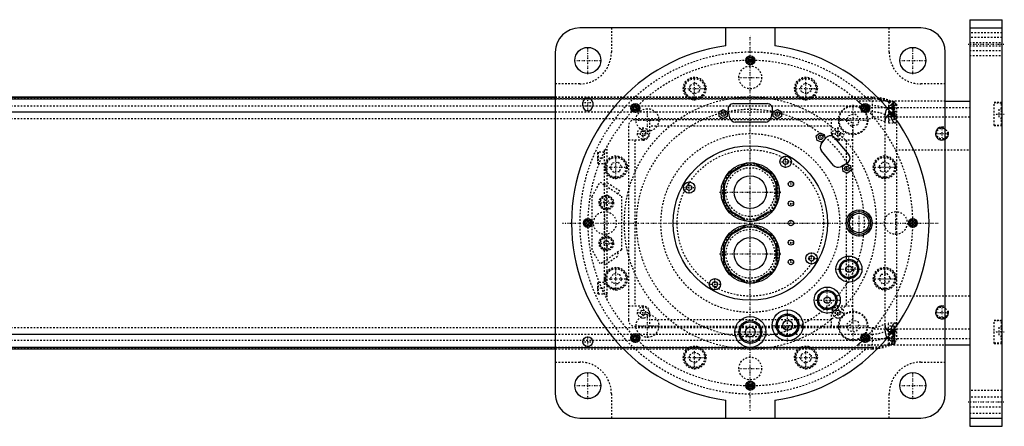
# Model space of a CAD drawing. Extents: x -1056 to 156, y -125 to 125.
# Tile 12 of 12: x -450 to 156, y -125 to 125. Entities that reach past the tile are written whole.
import ezdxf

# ---------------------------------------------------------------- set-up
doc = ezdxf.new("R2010")
doc.units = 0
doc.linetypes.add('CENTER', pattern=[1.5, 0.45, -0.5, 0.05, -0.5])
doc.linetypes.add('DASHED', pattern=[2, 1, -1])
for name, color, linetype in [('AM_0', 7, 'CONTINUOUS'), ('AM_10', 7, 'CONTINUOUS'), ('AM_3', 7, 'DASHED'), ('AM_7', 7, 'CENTER')]:
    doc.layers.add(name, color=color, linetype=linetype)

msp = doc.modelspace()

# ---------------------------------------------------------------- linework, layer by layer
at = {"layer": 'AM_0', "color": 7, "linetype": 'CONTINUOUS'}
for p, q in [((135, 125), (155, 125)), ((135, 125), (135, -125)), ((155, -125), (155, 125)), ((105, 120), (-105, 120)), ((-15, 108.97), (-15, 120)), ((15, 120), (15, 108.97)), ((135, 120), (155, 120)), ((-120, 105), (-120, -105)), ((120, -105), (120, 105)), ((-1.15, 100), (-0.58, 101)), ((-0.58, 99), (-1.15, 100)), ((-0.58, 101), (0.58, 101)), ((0.58, 99), (-0.58, 99)), ((0.58, 101), (1.15, 100)), ((1.15, 100), (0.58, 99)), ((-120, 77.32), (-540.79, 77.32)), ((-540.6, 77.28), (-120, 77.28)), ((-536.5, 76.29), (-120, 76.29)), ((-103, 72), (-103, 74)), ((-101.93, 76.29), (-98.07, 76.29)), ((-97, 74), (-97, 72)), ((-10.3, 73.4), (10.3, 73.4)), ((120, 75), (135, 75)), ((-517.3, 68.3), (-120, 68.3)), ((-71.83, 71.01), (-71.01, 71.83)), ((-71.53, 69.89), (-71.83, 71.01)), ((-70.41, 69.6), (-71.53, 69.89)), ((-71.01, 71.83), (-69.89, 71.53)), ((-69.6, 70.41), (-70.41, 69.6)), ((-69.89, 71.53), (-69.6, 70.41)), ((-19.15, 68.44), (-16.65, 69.89)), ((-19.15, 65.56), (-19.15, 68.44)), ((-16.65, 69.89), (-14.15, 68.44)), ((-14.15, 68.44), (-14.15, 65.56)), ((-12.62, 64.68), (-13.62, 69.28)), ((13.62, 69.28), (12.62, 64.68)), ((14.15, 68.44), (16.65, 69.89)), ((14.15, 65.56), (14.15, 68.44)), ((16.65, 69.89), (19.15, 68.44)), ((19.15, 68.44), (19.15, 65.56)), ((69.6, 70.41), (69.89, 71.53)), ((70.41, 69.6), (69.6, 70.41)), ((69.89, 71.53), (71.01, 71.83)), ((71.53, 69.89), (70.41, 69.6)), ((71.01, 71.83), (71.83, 71.01)), ((71.83, 71.01), (71.53, 69.89)), ((-16.65, 64.11), (-19.15, 65.56)), ((-14.15, 65.56), (-16.65, 64.11)), ((9.3, 62), (-9.3, 62)), ((16.65, 64.11), (14.15, 65.56)), ((19.15, 65.56), (16.65, 64.11)), ((40.58, 53.63), (42.79, 55.49)), ((42.79, 55.49), (45.5, 54.5)), ((41.08, 50.79), (40.58, 53.63)), ((43.79, 49.8), (41.08, 50.79)), ((43.68, 48.56), (46.56, 52.29)), ((46, 51.65), (43.79, 49.8)), ((45.5, 54.5), (46, 51.65)), ((51.86, 52.39), (60.6, 41.97)), ((51.22, 35.41), (43.77, 44.3)), ((-2.3, 36.73), (-14.2, 29.85)), ((14.2, 29.85), (2.3, 36.73)), ((20.02, 37.67), (20.88, 39.17)), ((20.88, 36.17), (20.02, 37.67)), ((20.88, 39.17), (22.62, 39.17)), ((22.62, 39.17), (23.48, 37.67)), ((23.48, 37.67), (22.62, 36.17)), ((59.58, 36.78), (55.41, 34.59)), ((-4.51, 34.87), (-11.49, 30.84)), ((11.49, 30.84), (4.51, 34.87)), ((22.62, 36.17), (20.88, 36.17)), ((56.65, 34.48), (58.86, 36.33)), ((57.15, 31.64), (56.65, 34.48)), ((59.86, 30.65), (57.15, 31.64)), ((58.86, 36.33), (61.57, 35.35)), ((62.07, 32.5), (59.86, 30.65)), ((61.57, 35.35), (62.07, 32.5)), ((-16.5, 25.87), (-16.5, 12.12)), ((16.5, 12.12), (16.5, 25.87)), ((-39.17, 22.62), (-37.67, 23.48)), ((-39.17, 20.88), (-39.17, 22.62)), ((-37.67, 20.02), (-39.17, 20.88)), ((-37.67, 23.48), (-36.17, 22.62)), ((-36.17, 20.88), (-37.67, 20.02)), ((-36.17, 22.62), (-36.17, 20.88)), ((-16, 23.03), (-16, 14.97)), ((16, 14.97), (16, 23.03)), ((-14.2, 8.15), (-2.3, 1.27)), ((-11.49, 7.16), (-4.51, 3.13)), ((2.3, 1.27), (14.2, 8.15)), ((4.51, 3.13), (11.49, 7.16)), ((-101, 0.58), (-100, 1.15)), ((-101, -0.58), (-101, 0.58)), ((-100, 1.15), (-99, 0.58)), ((-99, 0.58), (-99, -0.58)), ((99, 0.58), (100, 1.15)), ((99, -0.58), (99, 0.58)), ((100, 1.15), (101, 0.58)), ((101, 0.58), (101, -0.58)), ((-100, -1.15), (-101, -0.58)), ((-99, -0.58), (-100, -1.15)), ((-2.3, -1.27), (-14.2, -8.15)), ((-4.51, -3.13), (-11.49, -7.16)), ((14.2, -8.15), (2.3, -1.27)), ((11.49, -7.16), (4.51, -3.13)), ((100, -1.15), (99, -0.58)), ((101, -0.58), (100, -1.15)), ((-16.5, -12.13), (-16.5, -25.88)), ((-16, -14.97), (-16, -23.03)), ((16, -23.03), (16, -14.97)), ((16.5, -25.88), (16.5, -12.13)), ((36.17, -20.88), (37.67, -20.02)), ((36.17, -22.62), (36.17, -20.88)), ((37.67, -23.48), (36.17, -22.62)), ((37.67, -20.02), (39.17, -20.88)), ((39.17, -22.62), (37.67, -23.48)), ((39.17, -20.88), (39.17, -22.62)), ((-14.2, -29.85), (-2.3, -36.73)), ((2.3, -36.73), (14.2, -29.85)), ((-23.48, -37.67), (-22.62, -36.17)), ((-22.62, -36.17), (-20.88, -36.17)), ((-20.88, -36.17), (-20.02, -37.67)), ((-11.49, -30.84), (-4.51, -34.87)), ((4.51, -34.87), (11.49, -30.84)), ((-22.62, -39.17), (-23.48, -37.67)), ((-20.88, -39.17), (-22.62, -39.17)), ((-20.02, -37.67), (-20.88, -39.17)), ((-517.3, -68.3), (-120, -68.3)), ((-71.83, -71.01), (-71.53, -69.89)), ((-71.01, -71.83), (-71.83, -71.01)), ((-71.53, -69.89), (-70.41, -69.6)), ((-69.89, -71.53), (-71.01, -71.83)), ((-70.41, -69.6), (-69.6, -70.41)), ((-69.6, -70.41), (-69.89, -71.53)), ((69.6, -70.41), (70.41, -69.6)), ((69.89, -71.53), (69.6, -70.41)), ((71.01, -71.83), (69.89, -71.53)), ((70.41, -69.6), (71.53, -69.89)), ((71.83, -71.01), (71.01, -71.83)), ((71.53, -69.89), (71.83, -71.01)), ((-540.79, -77.32), (-120, -77.32)), ((-540.6, -77.28), (-120, -77.28)), ((-536.5, -76.29), (-120, -76.29)), ((120, -75), (135, -75)), ((-1.15, -100), (-0.58, -99)), ((-0.58, -101), (-1.15, -100)), ((-0.58, -99), (0.58, -99)), ((0.58, -101), (-0.58, -101)), ((0.58, -99), (1.15, -100)), ((1.15, -100), (0.58, -101)), ((-15, -120), (-15, -108.97)), ((15, -108.97), (15, -120)), ((-105, -120), (105, -120)), ((135, -120), (155, -120)), ((135, -125), (155, -125))]:
    msp.add_line(p, q, dxfattribs=at)
for centre, radius in [((-100, 100), 8), ((100, 100), 8), ((0, 100), 2.75), ((0, 100), 1.95), ((-70.71, 70.71), 2.75), ((70.71, 70.71), 2.75), ((-70.71, 70.71), 1.95), ((-16.65, 67), 1.4), ((16.65, 67), 1.4), ((70.71, 70.71), 1.95), ((43.29, 52.64), 1.4), ((0, 0), 47.5), ((0, 19), 18), ((21.75, 37.67), 3.5), ((59.36, 33.49), 1.4), ((-37.67, 21.75), 3.5), ((0, 19), 10), ((25, 24), 1.65), ((25, 12), 1.65), ((67, 0), 8), ((67, 0), 7), ((-100, 0), 2.75), ((-100, 0), 1.95), ((25, 0), 1.65), ((67, 0), 6), ((100, 0), 2.75), ((100, 0), 1.95), ((0, -19), 18), ((0, -19), 10), ((25, -12), 1.65), ((25, -24), 1.65), ((37.67, -21.75), 3.5), ((60.72, -28.32), 8), ((60.72, -28.32), 6), ((60.72, -28.32), 5.25), ((60.72, -28.32), 2), ((-21.75, -37.67), 3.5), ((47.38, -47.38), 8), ((47.38, -47.38), 6), ((47.38, -47.38), 5.25), ((47.38, -47.38), 2), ((22.92, -62.96), 9.5), ((0, -67), 9.5), ((0, -67), 7), ((22.92, -62.96), 7), ((22.92, -62.96), 6.25), ((22.92, -62.96), 3), ((0, -67), 6.25), ((0, -67), 3), ((-100, -73), 3), ((-70.71, -70.71), 2.75), ((-70.71, -70.71), 1.95), ((70.71, -70.71), 2.75), ((70.71, -70.71), 1.95), ((-100, -100), 8), ((100, -100), 8), ((0, -100), 2.75), ((0, -100), 1.95)]:
    msp.add_circle(centre, radius, dxfattribs=at)
for centre, radius, start, end in [((-105, 105), 15, 90, 180), ((105, 105), 15, 0, 90), ((0, 0), 110, 97.83748, 262.16252), ((0, 0), 110, 277.83748, 82.16252), ((-100, 74), 3, 0, 180), ((-10.3, 70), 3.4, 90, 192.26477), ((10.3, 70), 3.4, 347.73523, 90), ((-100, 72), 3, 180, 0), ((-9.3, 65.4), 3.4, 192.26477, 270), ((9.3, 65.4), 3.4, 270, 347.73523), ((46.37, 46.48), 3.4, 142.26477, 220), ((49.25, 50.2), 3.4, 40, 142.26477), ((0, 19), 17.87, 82.61986, 97.38014), ((57.99, 39.79), 3.4, 297.73523, 40), ((0, 19), 16.5, 0, 240), ((53.83, 37.6), 3.4, 220, 297.73523), ((0, 19), 17.88, 142.61986, 157.38014), ((0, 19), 17.88, 22.61986, 37.38014), ((0, 19), 17.88, 202.61986, 217.38014), ((0, 19), 17.87, 322.61986, 337.38014), ((0, 19), 17.87, 262.61986, 277.38014), ((0, -19), 16.5, 0, 240), ((0, -19), 17.87, 82.61986, 97.38014), ((0, -19), 17.88, 142.61986, 157.38014), ((0, -19), 17.87, 22.61986, 37.38014), ((0, -19), 17.87, 202.61986, 217.38014), ((0, -19), 17.87, 322.61986, 337.38014), ((0, -19), 17.87, 262.61986, 277.38014), ((-105, -105), 15, 180, 270), ((105, -105), 15, 270, 0)]:
    msp.add_arc(centre, radius, start, end, dxfattribs=at)
at = {"layer": 'AM_10', "color": 7, "linetype": 'CONTINUOUS'}
for centre in [(118, 55), (118, -55)]:
    msp.add_arc(centre, 4, 75, 15, dxfattribs=at)
at = {"layer": 'AM_3', "color": 6, "linetype": 'DASHED'}
for p, q in [((-85.5, 120), (-85.5, 105)), ((85.5, 105), (85.5, 120)), ((155, 117), (135, 117)), ((155, 114), (135, 114)), ((135, 111), (155, 111)), ((135, 109), (155, 109)), ((135, 106), (155, 106)), ((135, 103), (155, 103)), ((-105, 85.5), (-120, 85.5)), ((-37, 84.8), (-33.8, 86.12)), ((-33.8, 86.12), (-31.05, 84.01)), ((31.05, 84.01), (33.8, 86.12)), ((33.8, 86.12), (37, 84.8)), ((120, 85.5), (105, 85.5)), ((-37.45, 81.36), (-37, 84.8)), ((-34.7, 79.25), (-37.45, 81.36)), ((-31.5, 80.58), (-34.7, 79.25)), ((-31.05, 84.01), (-31.5, 80.58)), ((31.5, 80.58), (31.05, 84.01)), ((34.7, 79.25), (31.5, 80.58)), ((37.45, 81.36), (34.7, 79.25)), ((37, 84.8), (37.45, 81.36)), ((-659, 76.54), (75, 76.54)), ((75, 77.32), (-120, 77.32)), ((-120, 77.28), (75, 77.28)), ((-120, 76.29), (-101.93, 76.29)), ((-98.07, 76.29), (75, 76.29)), ((120, 75), (66.14, 75)), ((75, 77.32), (75, 64.2)), ((85, 74.75), (85, 61.5)), ((88.6, 74.5), (85, 74.5)), ((87.65, 71), (87.65, 72.74)), ((89, 74.1), (88.6, 74.5)), ((88.6, 63.5), (88.6, 74.5)), ((89, 63.9), (89, 74.1)), ((90, 73.02), (90, -73.02)), ((155, 74), (150, 74)), ((150, 60), (150, 74)), ((154.6, 73.75), (150, 73.75)), ((155, 73.35), (154.6, 73.75)), ((154.6, 60.25), (154.6, 73.75)), ((-659, 72.1), (75, 72.1)), ((-120, 68.3), (75, 68.3)), ((60.43, 66.14), (64.33, 67.19)), ((64.33, 67.19), (67.19, 64.33)), ((70.42, 71), (135, 71)), ((88.6, 70.5), (85, 70.5)), ((85, 67.5), (88.6, 67.5)), ((90, 67), (85, 67)), ((86.34, 67.64), (86.34, 67)), ((87, 72.5), (87, 69.5)), ((89, 72.5), (87, 72.5)), ((89, 69.5), (87, 69.5)), ((87, 68.5), (87, 65.5)), ((89, 68.5), (87, 68.5)), ((89, 70.1), (88.6, 70.5)), ((88.6, 67.5), (89, 67.9)), ((153, 70), (153, 64)), ((155, 70), (153, 70)), ((155, 67), (153, 67)), ((-659, 64.2), (75, 64.2)), ((59, 63.5), (-71, 63.5)), ((-62, 63.5), (-62, 55)), ((50, 55), (50, 63.5)), ((59.38, 62.24), (60.43, 66.14)), ((62.24, 59.38), (59.38, 62.24)), ((67.19, 64.33), (66.14, 60.43)), ((135, 65), (75.99, 65)), ((83, -66.56), (83, 66.56)), ((85, 65.5), (89.8, 65.5)), ((85, 63.5), (88.6, 63.5)), ((85, 61.5), (89.23, 61.5)), ((88.6, 63.5), (89, 63.9)), ((155, 64), (153, 64)), ((154.6, 60.25), (155, 60.65)), ((-75, 59.5), (-75, -59.5)), ((-67.5, 55.87), (-66, 56.73)), ((-67.5, 54.13), (-67.5, 55.87)), ((-66, 56.73), (-64.5, 55.87)), ((-64.5, 55.87), (-64.5, 54.13)), ((50, 59.5), (-62, 59.5)), ((52.5, 55.87), (54, 56.73)), ((52.5, 54.13), (52.5, 55.87)), ((54, 56.73), (55.5, 55.87)), ((55.5, 55.87), (55.5, 54.13)), ((66.14, 60.43), (62.24, 59.38)), ((63, -59.5), (63, 59.5)), ((150, 60.25), (154.6, 60.25)), ((150, 60), (155, 60)), ((-66, 51), (-75, 51)), ((-71, 51), (-71, -51)), ((-66, 53.27), (-67.5, 54.13)), ((-64.5, 54.13), (-66, 53.27)), ((54, 53.27), (52.5, 54.13)), ((55.5, 54.13), (54, 53.27)), ((63, 51), (54, 51)), ((59, 51), (59, -51)), ((-93.6, 43.5), (-94, 43.1)), ((-94, 43.1), (-94, 36.9)), ((-90, 43.5), (-93.6, 43.5)), ((-93.6, 43.5), (-93.6, 36.5)), ((-90, 45), (-90, -45)), ((-88, 45), (-90, 45)), ((-88, 43), (-90, 43)), ((-88, -47.5), (-88, 47.5)), ((89.3, 45), (135, 45)), ((-94, 36.9), (-93.6, 36.5)), ((-93.6, 36.5), (-90, 36.5)), ((-86.12, 33.8), (-84.8, 37)), ((-84.8, 37), (-81.36, 37.45)), ((-81.36, 37.45), (-79.25, 34.7)), ((79.25, 34.7), (81.36, 37.45)), ((81.36, 37.45), (84.8, 37)), ((84.8, 37), (86.12, 33.8)), ((-84.01, 31.05), (-86.12, 33.8)), ((-80.58, 31.5), (-84.01, 31.05)), ((-79.25, 34.7), (-80.58, 31.5)), ((80.58, 31.5), (79.25, 34.7)), ((84.01, 31.05), (80.58, 31.5)), ((86.12, 33.8), (84.01, 31.05)), ((-97.35, 16.5), (-92.35, 25.16)), ((-92.35, 25.16), (-79.35, 16.5)), ((-89.75, 23.43), (-88.64, 25.09)), ((-80.32, 19.55), (-88.64, 25.09)), ((-81.43, 17.89), (-80.32, 19.55)), ((-97.35, -16.5), (-97.35, 16.5)), ((-90.33, 12.5), (-89.47, 14)), ((-89.47, 11), (-90.33, 12.5)), ((-89.47, 14), (-87.73, 14)), ((-87.73, 14), (-86.87, 12.5)), ((-86.87, 12.5), (-87.73, 11)), ((-79.35, 16.5), (-79.35, -16.5)), ((-87.73, 11), (-89.47, 11)), ((-90.33, -12.5), (-89.47, -11)), ((-89.47, -11), (-87.73, -11)), ((-87.73, -11), (-86.87, -12.5)), ((-92.35, -25.16), (-97.35, -16.5)), ((-79.35, -16.5), (-92.35, -25.16)), ((-89.47, -14), (-90.33, -12.5)), ((-87.73, -14), (-89.47, -14)), ((-86.87, -12.5), (-87.73, -14)), ((-90.27, -23.77), (-89.16, -25.44)), ((-89.16, -25.44), (-80.84, -19.89)), ((-81.95, -18.23), (-80.84, -19.89)), ((-86.12, -33.8), (-84.01, -31.05)), ((-84.8, -37), (-86.12, -33.8)), ((-84.01, -31.05), (-80.58, -31.5)), ((-79.25, -34.7), (-81.36, -37.45)), ((-80.58, -31.5), (-79.25, -34.7)), ((79.25, -34.7), (80.58, -31.5)), ((81.36, -37.45), (79.25, -34.7)), ((80.58, -31.5), (84.01, -31.05)), ((84.01, -31.05), (86.12, -33.8)), ((86.12, -33.8), (84.8, -37)), ((-93.6, -36.5), (-94, -36.9)), ((-94, -36.9), (-94, -43.1)), ((-90, -36.5), (-93.6, -36.5)), ((-93.6, -36.5), (-93.6, -43.5)), ((-81.36, -37.45), (-84.8, -37)), ((84.8, -37), (81.36, -37.45)), ((-94, -43.1), (-93.6, -43.5)), ((-93.6, -43.5), (-90, -43.5)), ((-88, -43), (-90, -43)), ((-88, -44), (-90, -44)), ((-88, -45), (-90, -45)), ((135, -45), (89.3, -45)), ((-75, -51), (-66, -51)), ((-67.5, -54.13), (-66, -53.27)), ((-67.5, -55.87), (-67.5, -54.13)), ((-66, -53.27), (-64.5, -54.13)), ((-64.5, -54.13), (-64.5, -55.87)), ((52.5, -54.13), (54, -53.27)), ((52.5, -55.87), (52.5, -54.13)), ((54, -51), (63, -51)), ((54, -53.27), (55.5, -54.13)), ((55.5, -54.13), (55.5, -55.87)), ((-66, -56.73), (-67.5, -55.87)), ((-64.5, -55.87), (-66, -56.73)), ((-62, -55), (-62, -63.5)), ((50, -59.5), (-62, -59.5)), ((50, -63.5), (50, -55)), ((54, -56.73), (52.5, -55.87)), ((55.5, -55.87), (54, -56.73)), ((59.38, -62.24), (62.24, -59.38)), ((62.24, -59.38), (66.14, -60.43)), ((66.14, -60.43), (67.19, -64.33)), ((155, -60), (150, -60)), ((150, -74), (150, -60)), ((154.6, -60.25), (150, -60.25)), ((155, -60.65), (154.6, -60.25)), ((154.6, -73.75), (154.6, -60.25)), ((-659, -64.2), (75, -64.2)), ((-71, -63.5), (59, -63.5)), ((60.43, -66.14), (59.38, -62.24)), ((64.33, -67.19), (60.43, -66.14)), ((67.19, -64.33), (64.33, -67.19)), ((75, -64.2), (75, -77.32)), ((75.99, -65), (135, -65)), ((89.23, -61.5), (85, -61.5)), ((85, -74.75), (85, -61.5)), ((88.6, -63.5), (85, -63.5)), ((89.8, -65.5), (85, -65.5)), ((87, -65.5), (87, -68.5)), ((89, -63.9), (88.6, -63.5)), ((88.6, -74.5), (88.6, -63.5)), ((89, -74.1), (89, -63.9)), ((153, -64), (153, -70)), ((155, -64), (153, -64)), ((-659, -72.1), (75, -72.1)), ((-120, -68.3), (75, -68.3)), ((70.42, -71), (135, -71)), ((90, -67), (85, -67)), ((88.6, -67.5), (85, -67.5)), ((85, -70.5), (88.6, -70.5)), ((86.34, -67), (86.34, -67.64)), ((89, -68.5), (87, -68.5)), ((87, -69.5), (87, -72.5)), ((89, -69.5), (87, -69.5)), ((89, -72.5), (87, -72.5)), ((87.65, -72.74), (87.65, -71)), ((89, -67.9), (88.6, -67.5)), ((88.6, -70.5), (89, -70.1)), ((155, -67), (153, -67)), ((155, -70), (153, -70)), ((-659, -76.54), (75, -76.54)), ((-120, -76.29), (75, -76.29)), ((-120, -77.28), (75, -77.28)), ((-120, -77.32), (75, -77.32)), ((66.14, -75), (120, -75)), ((85, -74.5), (88.6, -74.5)), ((88.6, -74.5), (89, -74.1)), ((150, -73.75), (154.6, -73.75)), ((150, -74), (155, -74)), ((154.6, -73.75), (155, -73.35)), ((-37.45, -81.36), (-34.7, -79.25)), ((-37, -84.8), (-37.45, -81.36)), ((-33.8, -86.12), (-37, -84.8)), ((-34.7, -79.25), (-31.5, -80.58)), ((-31.05, -84.01), (-33.8, -86.12)), ((-31.5, -80.58), (-31.05, -84.01)), ((31.05, -84.01), (31.5, -80.58)), ((33.8, -86.12), (31.05, -84.01)), ((31.5, -80.58), (34.7, -79.25)), ((37, -84.8), (33.8, -86.12)), ((34.7, -79.25), (37.45, -81.36)), ((37.45, -81.36), (37, -84.8)), ((-120, -85.5), (-105, -85.5)), ((105, -85.5), (120, -85.5)), ((155, -103), (135, -103)), ((-85.5, -105), (-85.5, -120)), ((85.5, -120), (85.5, -105)), ((155, -107), (135, -107)), ((135, -113), (155, -113)), ((135, -117), (155, -117))]:
    msp.add_line(p, q, dxfattribs=at)
for points in [[(66.14, 75, 0), (66.14, 75, 0), (66.15, 75, 0), (66.15, 75, 0), (66.15, 74.99, 0), (66.15, 74.99, 0), (66.16, 74.99, 0), (66.16, 74.98, 0), (66.17, 74.97, 0), (66.18, 74.97, 0), (66.19, 74.96, 0), (66.2, 74.95, 0), (66.21, 74.95, 0), (66.22, 74.93, 0), (66.23, 74.92, 0), (66.25, 74.91, 0), (66.27, 74.89, 0), (66.29, 74.87, 0), (66.3, 74.87, 0), (66.31, 74.86, 0), (66.33, 74.84, 0), (66.35, 74.82, 0), (66.36, 74.81, 0), (66.37, 74.8, 0), (66.4, 74.77, 0), (66.42, 74.75, 0), (66.44, 74.74, 0), (66.45, 74.73, 0), (66.48, 74.7, 0), (66.51, 74.68, 0), (66.54, 74.65, 0), (66.57, 74.62, 0), (66.6, 74.59, 0), (66.62, 74.58, 0), (66.63, 74.57, 0), (66.67, 74.54, 0), (66.7, 74.51, 0), (66.74, 74.47, 0), (66.77, 74.44, 0), (66.81, 74.41, 0), (66.83, 74.39, 0), (66.84, 74.38, 0), (66.88, 74.34, 0), (66.92, 74.31, 0), (66.96, 74.27, 0), (67, 74.24, 0), (67.04, 74.2, 0), (67.06, 74.19, 0), (67.08, 74.17, 0), (67.12, 74.13, 0), (67.16, 74.1, 0), (67.2, 74.06, 0), (67.24, 74.02, 0), (67.28, 73.99, 0), (67.3, 73.97, 0), (67.32, 73.95, 0), (67.36, 73.91, 0), (67.4, 73.87, 0), (67.45, 73.83, 0), (67.49, 73.79, 0), (67.53, 73.75, 0), (67.55, 73.73, 0), (67.58, 73.71, 0), (67.62, 73.67, 0), (67.67, 73.63, 0), (67.69, 73.61, 0), (67.83, 73.48, 0), (68.12, 73.21, 0), (68.41, 72.94, 0), (68.72, 72.65, 0), (69.03, 72.35, 0), (69.34, 72.05, 0), (69.5, 71.9, 0), (69.66, 71.75, 0), (69.97, 71.45, 0), (70.27, 71.15, 0), (70.42, 71, 0)], [(87.65, 72.74, 0), (87.56, 72.73, 0), (87.38, 72.7, 0), (87.2, 72.65, 0), (87.11, 72.62, 0), (87.01, 72.59, 0), (86.83, 72.53, 0), (86.64, 72.45, 0), (86.44, 72.36, 0), (86.25, 72.26, 0), (86.06, 72.15, 0), (85.97, 72.09, 0), (85.87, 72.03, 0), (85.68, 71.9, 0), (85.5, 71.76, 0), (85.31, 71.61, 0), (85.13, 71.45, 0), (84.95, 71.28, 0), (84.86, 71.19, 0), (84.78, 71.1, 0), (84.6, 70.91, 0), (84.43, 70.71, 0), (84.35, 70.61, 0)], [(84.35, 70.61, 0), (84.28, 70.52, 0), (84.15, 70.34, 0), (84.03, 70.15, 0), (83.97, 70.06, 0), (83.91, 69.96, 0), (83.79, 69.76, 0), (83.68, 69.55, 0), (83.58, 69.34, 0), (83.49, 69.12, 0), (83.4, 68.9, 0), (83.36, 68.78, 0), (83.32, 68.67, 0), (83.25, 68.43, 0), (83.19, 68.19, 0), (83.13, 67.94, 0), (83.09, 67.7, 0), (83.05, 67.45, 0), (83.04, 67.32, 0), (83.03, 67.2, 0), (83.01, 66.94, 0), (83, 66.69, 0), (83, 66.56, 0)], [(83, 61.92, 0), (83, 62.15, 0), (83.01, 62.41, 0), (83.02, 62.48, 0), (83.02, 62.55, 0), (83.03, 62.59, 0), (83.03, 62.63, 0), (83.04, 62.7, 0), (83.04, 62.77, 0), (83.05, 62.85, 0), (83.06, 62.92, 0), (83.07, 62.99, 0), (83.07, 63.03, 0), (83.08, 63.07, 0), (83.09, 63.14, 0), (83.1, 63.21, 0), (83.11, 63.25, 0), (83.11, 63.28, 0), (83.13, 63.36, 0), (83.14, 63.43, 0), (83.15, 63.46, 0), (83.16, 63.5, 0), (83.17, 63.57, 0), (83.19, 63.64, 0), (83.21, 63.71, 0), (83.22, 63.78, 0), (83.24, 63.86, 0), (83.25, 63.89, 0), (83.26, 63.93, 0), (83.28, 63.99, 0), (83.3, 64.06, 0), (83.32, 64.13, 0), (83.35, 64.2, 0), (83.37, 64.27, 0), (83.38, 64.3, 0), (83.39, 64.33, 0), (83.42, 64.4, 0), (83.44, 64.47, 0), (83.47, 64.53, 0), (83.49, 64.6, 0), (83.52, 64.66, 0), (83.54, 64.69, 0), (83.55, 64.72, 0), (83.58, 64.79, 0), (83.61, 64.85, 0), (83.64, 64.91, 0), (83.67, 64.97, 0), (83.7, 65.03, 0), (83.71, 65.06, 0), (83.73, 65.09, 0), (83.76, 65.15, 0), (83.79, 65.21, 0), (83.83, 65.27, 0), (83.86, 65.33, 0), (83.89, 65.39, 0), (83.91, 65.42, 0), (83.93, 65.45, 0), (83.96, 65.5, 0), (84, 65.56, 0), (84.02, 65.59, 0), (84.04, 65.61, 0), (84.07, 65.67, 0), (84.11, 65.72, 0), (84.13, 65.75, 0), (84.15, 65.78, 0), (84.19, 65.83, 0), (84.22, 65.88, 0), (84.26, 65.93, 0), (84.3, 65.98, 0), (84.34, 66.03, 0), (84.36, 66.06, 0), (84.38, 66.08, 0), (84.42, 66.13, 0), (84.46, 66.18, 0), (84.6, 66.34, 0), (84.86, 66.6, 0), (85.11, 66.84, 0), (85.38, 67.05, 0), (85.51, 67.15, 0), (85.65, 67.25, 0), (85.92, 67.42, 0), (86.2, 67.57, 0), (86.34, 67.64, 0)], [(86.34, 67, 0), (86.34, 66.96, 0), (86.34, 66.88, 0), (86.34, 66.79, 0), (86.34, 66.75, 0), (86.34, 66.71, 0), (86.35, 66.63, 0), (86.35, 66.54, 0), (86.36, 66.46, 0), (86.36, 66.37, 0), (86.37, 66.29, 0), (86.38, 66.25, 0), (86.38, 66.21, 0), (86.39, 66.12, 0), (86.4, 66.04, 0), (86.41, 65.95, 0), (86.42, 65.87, 0), (86.44, 65.79, 0), (86.44, 65.75, 0), (86.45, 65.71, 0), (86.47, 65.62, 0), (86.48, 65.54, 0), (86.49, 65.5, 0)], [(89.8, 65.5, 0), (89.79, 65.5, 0), (89.77, 65.5, 0), (89.75, 65.5, 0), (89.74, 65.5, 0), (89.73, 65.51, 0), (89.71, 65.51, 0), (89.7, 65.52, 0), (89.68, 65.52, 0), (89.66, 65.53, 0), (89.63, 65.54, 0), (89.62, 65.55, 0), (89.61, 65.55, 0), (89.59, 65.56, 0), (89.57, 65.57, 0), (89.55, 65.59, 0), (89.53, 65.6, 0), (89.5, 65.62, 0), (89.49, 65.63, 0), (89.48, 65.64, 0), (89.46, 65.65, 0), (89.43, 65.67, 0), (89.42, 65.68, 0), (89.41, 65.69, 0), (89.39, 65.72, 0), (89.36, 65.74, 0), (89.35, 65.75, 0), (89.34, 65.76, 0), (89.31, 65.79, 0), (89.29, 65.81, 0), (89.26, 65.84, 0), (89.24, 65.87, 0), (89.21, 65.9, 0), (89.2, 65.92, 0), (89.18, 65.93, 0), (89.16, 65.96, 0), (89.13, 66, 0), (89.11, 66.03, 0), (89.08, 66.06, 0), (89.05, 66.1, 0), (89.04, 66.12, 0), (89.03, 66.14, 0), (89, 66.17, 0), (88.97, 66.21, 0), (88.95, 66.25, 0), (88.92, 66.29, 0), (88.89, 66.34, 0), (88.88, 66.36, 0), (88.87, 66.38, 0), (88.84, 66.42, 0), (88.81, 66.47, 0), (88.79, 66.51, 0), (88.76, 66.56, 0), (88.73, 66.6, 0), (88.72, 66.63, 0), (88.71, 66.65, 0), (88.68, 66.7, 0), (88.66, 66.75, 0), (88.63, 66.8, 0), (88.6, 66.85, 0), (88.58, 66.9, 0), (88.57, 66.93, 0), (88.55, 66.95, 0), (88.53, 67, 0), (88.5, 67.06, 0), (88.49, 67.08, 0), (88.48, 67.11, 0), (88.45, 67.16, 0), (88.43, 67.22, 0), (88.42, 67.25, 0), (88.41, 67.28, 0), (88.38, 67.33, 0), (88.36, 67.39, 0), (88.33, 67.45, 0), (88.31, 67.51, 0), (88.28, 67.57, 0), (88.27, 67.6, 0), (88.26, 67.63, 0), (88.24, 67.69, 0), (88.21, 67.76, 0), (88.19, 67.82, 0), (88.17, 67.89, 0), (88.15, 67.95, 0), (88.13, 67.99, 0), (88.12, 68.02, 0), (88.1, 68.09, 0), (88.08, 68.16, 0), (88.06, 68.23, 0), (88.04, 68.3, 0), (88.02, 68.37, 0), (88.01, 68.41, 0), (88, 68.44, 0), (87.98, 68.52, 0), (87.96, 68.59, 0), (87.94, 68.66, 0), (87.92, 68.74, 0), (87.9, 68.81, 0), (87.89, 68.85, 0), (87.88, 68.89, 0), (87.87, 68.96, 0), (87.85, 69.04, 0), (87.84, 69.12, 0), (87.82, 69.2, 0), (87.81, 69.27, 0), (87.8, 69.31, 0), (87.79, 69.35, 0), (87.78, 69.43, 0), (87.77, 69.51, 0), (87.76, 69.55, 0), (87.75, 69.59, 0), (87.74, 69.67, 0), (87.73, 69.75, 0), (87.73, 69.79, 0), (87.72, 69.83, 0), (87.71, 69.91, 0), (87.7, 69.99, 0), (87.69, 70.07, 0), (87.69, 70.15, 0), (87.68, 70.24, 0), (87.68, 70.28, 0), (87.67, 70.32, 0), (87.67, 70.4, 0), (87.66, 70.48, 0), (87.66, 70.56, 0), (87.66, 70.64, 0), (87.65, 70.72, 0), (87.65, 70.76, 0), (87.65, 70.8, 0), (87.65, 70.88, 0), (87.65, 70.96, 0), (87.65, 71, 0)], [(86.49, 65.5, 0), (86.5, 65.44, 0), (86.53, 65.31, 0), (86.56, 65.19, 0), (86.58, 65.13, 0), (86.59, 65.07, 0), (86.63, 64.95, 0), (86.66, 64.83, 0), (86.7, 64.71, 0), (86.73, 64.6, 0), (86.77, 64.48, 0), (86.79, 64.43, 0), (86.82, 64.37, 0), (86.86, 64.26, 0), (86.9, 64.15, 0), (86.94, 64.04, 0), (86.99, 63.94, 0), (87.04, 63.84, 0), (87.06, 63.79, 0), (87.08, 63.74, 0), (87.13, 63.64, 0), (87.18, 63.54, 0), (87.2, 63.5, 0)], [(87.2, 63.5, 0), (87.26, 63.4, 0), (87.37, 63.2, 0), (87.48, 63.02, 0), (87.53, 62.93, 0), (87.59, 62.84, 0), (87.71, 62.67, 0), (87.83, 62.51, 0), (87.95, 62.36, 0), (88.07, 62.22, 0), (88.19, 62.09, 0), (88.25, 62.03, 0), (88.31, 61.98, 0), (88.43, 61.87, 0), (88.55, 61.78, 0), (88.66, 61.7, 0), (88.78, 61.63, 0), (88.89, 61.58, 0), (88.94, 61.56, 0), (88.99, 61.54, 0), (89.09, 61.51, 0), (89.19, 61.5, 0), (89.23, 61.5, 0)], [(89.23, 61.5, 0), (89.26, 61.5, 0), (89.31, 61.51, 0), (89.37, 61.52, 0), (89.39, 61.52, 0), (89.42, 61.53, 0), (89.47, 61.55, 0), (89.52, 61.58, 0), (89.57, 61.61, 0), (89.62, 61.65, 0), (89.66, 61.69, 0), (89.69, 61.72, 0), (89.71, 61.74, 0), (89.75, 61.8, 0), (89.79, 61.86, 0), (89.83, 61.93, 0), (89.86, 62, 0), (89.9, 62.08, 0), (89.91, 62.12, 0), (89.93, 62.16, 0), (89.96, 62.25, 0), (89.99, 62.34, 0), (90, 62.39, 0)], [(90, 65.59, 0), (89.97, 65.56, 0), (89.9, 65.52, 0), (89.84, 65.5, 0), (89.8, 65.5, 0)], [(86.34, -67.64, 0), (86.2, -67.57, 0), (85.92, -67.42, 0), (85.64, -67.24, 0), (85.5, -67.14, 0), (85.36, -67.04, 0), (85.1, -66.82, 0), (84.84, -66.59, 0), (84.59, -66.32, 0), (84.45, -66.16, 0), (84.41, -66.11, 0), (84.37, -66.07, 0), (84.35, -66.04, 0), (84.33, -66.02, 0), (84.29, -65.97, 0), (84.25, -65.92, 0), (84.21, -65.87, 0), (84.17, -65.81, 0), (84.14, -65.76, 0), (84.12, -65.73, 0), (84.1, -65.71, 0), (84.06, -65.65, 0), (84.03, -65.6, 0), (84.01, -65.57, 0), (83.99, -65.54, 0), (83.96, -65.49, 0), (83.92, -65.43, 0), (83.9, -65.4, 0), (83.89, -65.38, 0), (83.85, -65.32, 0), (83.82, -65.26, 0), (83.79, -65.2, 0), (83.75, -65.14, 0), (83.72, -65.08, 0), (83.71, -65.05, 0), (83.69, -65.02, 0), (83.66, -64.96, 0), (83.63, -64.9, 0), (83.6, -64.83, 0), (83.57, -64.77, 0), (83.54, -64.71, 0), (83.53, -64.68, 0), (83.52, -64.64, 0), (83.49, -64.58, 0), (83.46, -64.52, 0), (83.44, -64.45, 0), (83.41, -64.39, 0), (83.39, -64.32, 0), (83.38, -64.29, 0), (83.37, -64.25, 0), (83.34, -64.19, 0), (83.32, -64.12, 0), (83.3, -64.05, 0), (83.28, -63.98, 0), (83.26, -63.92, 0), (83.25, -63.88, 0), (83.24, -63.85, 0), (83.22, -63.78, 0), (83.2, -63.71, 0), (83.19, -63.64, 0), (83.17, -63.57, 0), (83.16, -63.5, 0), (83.15, -63.46, 0), (83.14, -63.43, 0), (83.13, -63.36, 0), (83.11, -63.28, 0), (83.11, -63.25, 0), (83.1, -63.21, 0), (83.09, -63.14, 0), (83.08, -63.07, 0), (83.07, -63.03, 0), (83.07, -62.99, 0), (83.06, -62.92, 0), (83.05, -62.85, 0), (83.04, -62.77, 0), (83.04, -62.7, 0), (83.03, -62.63, 0), (83.03, -62.59, 0), (83.02, -62.55, 0), (83.02, -62.48, 0), (83.01, -62.41, 0), (83, -62.15, 0), (83, -61.92, 0)], [(83, -66.56, 0), (83, -66.69, 0), (83.01, -66.94, 0), (83.03, -67.19, 0), (83.04, -67.32, 0), (83.05, -67.44, 0), (83.09, -67.69, 0), (83.13, -67.94, 0), (83.18, -68.19, 0), (83.25, -68.43, 0), (83.32, -68.66, 0), (83.36, -68.78, 0), (83.4, -68.89, 0), (83.49, -69.12, 0), (83.58, -69.34, 0), (83.68, -69.55, 0), (83.79, -69.76, 0), (83.91, -69.96, 0), (83.97, -70.06, 0), (84.03, -70.15, 0), (84.15, -70.34, 0), (84.28, -70.52, 0), (84.35, -70.61, 0)], [(86.49, -65.5, 0), (86.48, -65.54, 0), (86.47, -65.62, 0), (86.45, -65.71, 0), (86.44, -65.75, 0), (86.44, -65.79, 0), (86.42, -65.87, 0), (86.41, -65.95, 0), (86.4, -66.04, 0), (86.39, -66.12, 0), (86.38, -66.21, 0), (86.38, -66.25, 0), (86.37, -66.29, 0), (86.36, -66.37, 0), (86.36, -66.46, 0), (86.35, -66.54, 0), (86.35, -66.63, 0), (86.34, -66.71, 0), (86.34, -66.75, 0), (86.34, -66.79, 0), (86.34, -66.88, 0), (86.34, -66.96, 0), (86.34, -67, 0)], [(87.2, -63.5, 0), (87.18, -63.54, 0), (87.13, -63.64, 0), (87.08, -63.74, 0), (87.06, -63.79, 0), (87.04, -63.84, 0), (86.99, -63.94, 0), (86.94, -64.04, 0), (86.9, -64.15, 0), (86.86, -64.26, 0), (86.82, -64.37, 0), (86.79, -64.43, 0), (86.77, -64.48, 0), (86.73, -64.6, 0), (86.7, -64.71, 0), (86.66, -64.83, 0), (86.63, -64.95, 0), (86.59, -65.07, 0), (86.58, -65.13, 0), (86.56, -65.19, 0), (86.53, -65.31, 0), (86.5, -65.44, 0), (86.49, -65.5, 0)], [(89.23, -61.5, 0), (89.19, -61.5, 0), (89.09, -61.51, 0), (88.99, -61.54, 0), (88.94, -61.56, 0), (88.89, -61.58, 0), (88.78, -61.63, 0), (88.66, -61.7, 0), (88.55, -61.78, 0), (88.43, -61.87, 0), (88.31, -61.98, 0), (88.25, -62.03, 0), (88.19, -62.09, 0), (88.07, -62.22, 0), (87.95, -62.36, 0), (87.83, -62.51, 0), (87.71, -62.67, 0), (87.59, -62.84, 0), (87.53, -62.93, 0), (87.48, -63.02, 0), (87.37, -63.2, 0), (87.26, -63.4, 0), (87.2, -63.5, 0)], [(87.65, -71, 0), (87.65, -70.96, 0), (87.65, -70.88, 0), (87.65, -70.8, 0), (87.65, -70.76, 0), (87.65, -70.72, 0), (87.66, -70.64, 0), (87.66, -70.56, 0), (87.66, -70.48, 0), (87.67, -70.4, 0), (87.67, -70.32, 0), (87.68, -70.28, 0), (87.68, -70.24, 0), (87.69, -70.15, 0), (87.69, -70.07, 0), (87.7, -69.99, 0), (87.71, -69.91, 0), (87.72, -69.83, 0), (87.73, -69.79, 0), (87.73, -69.75, 0), (87.74, -69.67, 0), (87.75, -69.59, 0), (87.76, -69.55, 0), (87.77, -69.51, 0), (87.78, -69.43, 0), (87.79, -69.35, 0), (87.8, -69.31, 0), (87.81, -69.27, 0), (87.82, -69.2, 0), (87.84, -69.12, 0), (87.85, -69.04, 0), (87.87, -68.96, 0), (87.88, -68.89, 0), (87.89, -68.85, 0), (87.9, -68.81, 0), (87.92, -68.74, 0), (87.94, -68.66, 0), (87.96, -68.59, 0), (87.98, -68.52, 0), (88, -68.44, 0), (88.01, -68.41, 0), (88.02, -68.37, 0), (88.04, -68.3, 0), (88.06, -68.23, 0), (88.08, -68.16, 0), (88.1, -68.09, 0), (88.12, -68.02, 0), (88.13, -67.99, 0), (88.15, -67.95, 0), (88.17, -67.89, 0), (88.19, -67.82, 0), (88.21, -67.76, 0), (88.24, -67.69, 0), (88.26, -67.63, 0), (88.27, -67.6, 0), (88.28, -67.57, 0), (88.31, -67.51, 0), (88.33, -67.45, 0), (88.36, -67.39, 0), (88.38, -67.33, 0), (88.41, -67.28, 0), (88.42, -67.25, 0), (88.43, -67.22, 0), (88.45, -67.16, 0), (88.48, -67.11, 0), (88.49, -67.08, 0), (88.5, -67.06, 0), (88.53, -67, 0), (88.55, -66.95, 0), (88.57, -66.93, 0), (88.58, -66.9, 0), (88.6, -66.85, 0), (88.63, -66.8, 0), (88.66, -66.75, 0), (88.68, -66.7, 0), (88.71, -66.65, 0), (88.72, -66.63, 0), (88.73, -66.6, 0), (88.76, -66.56, 0), (88.79, -66.51, 0), (88.81, -66.47, 0), (88.84, -66.42, 0), (88.87, -66.38, 0), (88.88, -66.36, 0), (88.89, -66.34, 0), (88.92, -66.29, 0), (88.95, -66.25, 0), (88.97, -66.21, 0), (89, -66.17, 0), (89.03, -66.14, 0), (89.04, -66.12, 0), (89.05, -66.1, 0), (89.08, -66.06, 0), (89.11, -66.03, 0), (89.13, -66, 0), (89.16, -65.96, 0), (89.18, -65.93, 0), (89.2, -65.92, 0), (89.21, -65.9, 0), (89.24, -65.87, 0), (89.26, -65.84, 0), (89.29, -65.81, 0), (89.31, -65.79, 0), (89.34, -65.76, 0), (89.35, -65.75, 0), (89.36, -65.74, 0), (89.39, -65.72, 0), (89.41, -65.69, 0), (89.42, -65.68, 0), (89.43, -65.67, 0), (89.46, -65.65, 0), (89.48, -65.64, 0), (89.49, -65.63, 0), (89.5, -65.62, 0), (89.53, -65.6, 0), (89.55, -65.59, 0), (89.57, -65.57, 0), (89.59, -65.56, 0), (89.61, -65.55, 0), (89.62, -65.55, 0), (89.63, -65.54, 0), (89.66, -65.53, 0), (89.68, -65.52, 0), (89.7, -65.52, 0), (89.71, -65.51, 0), (89.73, -65.51, 0), (89.74, -65.5, 0), (89.75, -65.5, 0), (89.77, -65.5, 0), (89.79, -65.5, 0), (89.8, -65.5, 0)], [(90, -62.39, 0), (89.99, -62.34, 0), (89.96, -62.25, 0), (89.93, -62.16, 0), (89.91, -62.12, 0), (89.9, -62.08, 0), (89.86, -62, 0), (89.83, -61.93, 0), (89.79, -61.86, 0), (89.75, -61.8, 0), (89.71, -61.74, 0), (89.69, -61.72, 0), (89.66, -61.69, 0), (89.62, -61.65, 0), (89.57, -61.61, 0), (89.52, -61.58, 0), (89.47, -61.55, 0), (89.42, -61.53, 0), (89.39, -61.52, 0), (89.37, -61.52, 0), (89.31, -61.51, 0), (89.26, -61.5, 0), (89.23, -61.5, 0)], [(89.8, -65.5, 0), (89.84, -65.5, 0), (89.9, -65.52, 0), (89.97, -65.56, 0), (90, -65.59, 0)], [(70.42, -71, 0), (70.27, -71.15, 0), (69.97, -71.45, 0), (69.66, -71.75, 0), (69.5, -71.9, 0), (69.34, -72.05, 0), (69.03, -72.35, 0), (68.72, -72.65, 0), (68.41, -72.94, 0), (68.12, -73.21, 0), (67.83, -73.48, 0), (67.69, -73.61, 0), (67.67, -73.63, 0), (67.62, -73.67, 0), (67.58, -73.71, 0), (67.55, -73.73, 0), (67.53, -73.75, 0), (67.49, -73.79, 0), (67.45, -73.83, 0), (67.4, -73.87, 0), (67.36, -73.91, 0), (67.32, -73.95, 0), (67.3, -73.97, 0), (67.28, -73.99, 0), (67.24, -74.02, 0), (67.2, -74.06, 0), (67.16, -74.1, 0), (67.12, -74.13, 0), (67.08, -74.17, 0), (67.06, -74.19, 0), (67.04, -74.2, 0), (67, -74.24, 0), (66.96, -74.27, 0), (66.92, -74.31, 0), (66.88, -74.34, 0), (66.84, -74.38, 0), (66.83, -74.39, 0), (66.81, -74.41, 0), (66.77, -74.44, 0), (66.74, -74.47, 0), (66.7, -74.51, 0), (66.67, -74.54, 0), (66.63, -74.57, 0), (66.62, -74.58, 0), (66.6, -74.59, 0), (66.57, -74.62, 0), (66.54, -74.65, 0), (66.51, -74.68, 0), (66.48, -74.7, 0), (66.45, -74.73, 0), (66.44, -74.74, 0), (66.42, -74.75, 0), (66.4, -74.77, 0), (66.37, -74.8, 0), (66.36, -74.81, 0), (66.35, -74.82, 0), (66.33, -74.84, 0), (66.31, -74.86, 0), (66.3, -74.87, 0), (66.29, -74.87, 0), (66.27, -74.89, 0), (66.25, -74.91, 0), (66.23, -74.92, 0), (66.22, -74.93, 0), (66.21, -74.95, 0), (66.2, -74.95, 0), (66.19, -74.96, 0), (66.18, -74.97, 0), (66.17, -74.97, 0), (66.16, -74.98, 0), (66.16, -74.99, 0), (66.15, -74.99, 0), (66.15, -74.99, 0), (66.15, -75, 0), (66.15, -75, 0), (66.14, -75, 0), (66.14, -75, 0)], [(84.35, -70.61, 0), (84.43, -70.71, 0), (84.6, -70.91, 0), (84.77, -71.1, 0), (84.86, -71.19, 0), (84.95, -71.28, 0), (85.13, -71.45, 0), (85.31, -71.61, 0), (85.5, -71.76, 0), (85.68, -71.9, 0), (85.87, -72.03, 0), (85.97, -72.09, 0), (86.07, -72.15, 0), (86.26, -72.26, 0), (86.45, -72.36, 0), (86.64, -72.45, 0), (86.83, -72.53, 0), (87.02, -72.6, 0), (87.12, -72.63, 0), (87.21, -72.65, 0), (87.39, -72.7, 0), (87.56, -72.73, 0), (87.65, -72.74, 0)]]:
    msp.add_polyline3d(points, dxfattribs=at)
for centre, radius in [((0, 100), 2.35), ((0, 89.5), 7), ((-34.25, 82.69), 7), ((-34.25, 82.69), 6.5), ((-34.25, 82.69), 6.1), ((34.25, 82.69), 7), ((34.25, 82.69), 6.5), ((34.25, 82.69), 6.1), ((0, 0), 77.5), ((-70.71, 70.71), 2.35), ((70.71, 70.71), 2.35), ((-63.29, 63.29), 7), ((0, 0), 70), ((63.29, 63.29), 9), ((63.29, 63.29), 8.6), ((-66, 55), 3.5), ((0, 0), 55), ((54, 55), 3.5), ((118, 55), 3.32), ((0, 0), 45), ((0, 0), 45), ((-82.69, 34.25), 7), ((-82.69, 34.25), 6.5), ((-82.69, 34.25), 6.1), ((82.69, 34.25), 7), ((82.69, 34.25), 6.5), ((82.69, 34.25), 6.1), ((0, 19), 17), ((0, 19), 15), ((-88.6, 12.5), 4.5), ((-88.6, 12.5), 4), ((-88.6, 12.5), 3.6), ((-89.5, 0), 7), ((89.5, 0), 7), ((-100, 0), 2.35), ((100, 0), 2.35), ((0, -19), 17), ((0, -19), 15), ((-88.6, -12.5), 4.5), ((-88.6, -12.5), 4), ((-88.6, -12.5), 3.6), ((-82.69, -34.25), 7), ((-82.69, -34.25), 6.5), ((-82.69, -34.25), 6.1), ((82.69, -34.25), 7), ((82.69, -34.25), 6.5), ((82.69, -34.25), 6.1), ((-66, -55), 3.5), ((54, -55), 3.5), ((63.29, -63.29), 9), ((118, -55), 3.32), ((-63.29, -63.29), 7), ((63.29, -63.29), 8.6), ((-70.71, -70.71), 2.35), ((70.71, -70.71), 2.35), ((-34.25, -82.69), 7), ((-34.25, -82.69), 6.5), ((-34.25, -82.69), 6.1), ((34.25, -82.69), 7), ((34.25, -82.69), 6.5), ((34.25, -82.69), 6.1), ((0, -89.5), 7), ((0, -100), 2.35)]:
    msp.add_circle(centre, radius, dxfattribs=at)
for centre, radius, start, end in [((-105, 105), 19.5, 270, 0), ((0, 0), 105, 45.58469, 314.41531), ((105, 105), 19.5, 180, 270), ((0, 0), 100, 48.59038, 311.40962), ((75, 49), 28.32, 58.01745, 90), ((75, 49), 28.28, 57.96454, 90), ((75, 49), 27.54, 57.0038, 90), ((75, 49), 27.29, 68.50776, 90), ((75, 49), 27.62, 57.11022, 68.77591), ((75, 49), 26.9, 61.95036, 68.17603), ((0, 0), 100, 314.76508, 45.23492), ((75, 49), 23.1, 64.3441, 90), ((75, 49), 19.3, 65.51168, 90), ((75, 49), 24.36, 51.9935, 65.76372), ((75, 49), 21.81, 58.68726, 62.71524), ((-71, 59.5), 4, 90, 180), ((59, 59.5), 4, 0, 90), ((75, 49), 15.2, 58.24314, 90), ((-66, 55), 4, 270, 0), ((54, 55), 4, 180, 270), ((0, 19), 16.5, 240, 0), ((0, -19), 16.5, 240, 0), ((-66, -55), 4, 0, 90), ((54, -55), 4, 90, 180), ((-71, -59.5), 4, 180, 270), ((59, -59.5), 4, 270, 0), ((75, -49), 15.2, 270, 301.75686), ((75, -49), 19.3, 270, 294.48832), ((75, -49), 23.1, 270, 295.6559), ((75, -49), 27.54, 270, 302.9962), ((75, -49), 21.81, 297.28476, 301.31274), ((75, -49), 24.36, 294.23628, 308.0065), ((75, -49), 27.62, 291.22409, 302.88978), ((75, -49), 28.28, 270, 302.03546), ((75, -49), 28.32, 270, 301.98255), ((75, -49), 27.29, 270, 291.49224), ((75, -49), 26.9, 291.82397, 298.04964), ((-105, -105), 19.5, 0, 90), ((105, -105), 19.5, 90, 180)]:
    msp.add_arc(centre, radius, start, end, dxfattribs=at)
at = {"layer": 'AM_7', "color": 4, "linetype": 'CENTER'}
for p, q in [((0, -115.5), (0, 115.5)), ((134, 110), (156, 110)), ((-100, 91.6), (-100, 108.4)), ((100, 91.6), (100, 108.4)), ((-108.4, 100), (-91.6, 100)), ((-2.89, 100), (2.89, 100)), ((91.6, 100), (108.4, 100)), ((-34.25, 75.34), (-34.25, 90.04)), ((-7.35, 89.5), (7.35, 89.5)), ((34.25, 75.34), (34.25, 90.04)), ((-41.6, 82.69), (-26.9, 82.69)), ((26.9, 82.69), (41.6, 82.69)), ((-103.15, 74), (-96.85, 74)), ((-100, 68.85), (-100, 77.15)), ((-70.71, 67.82), (-70.71, 73.6)), ((63.29, 53.84), (63.29, 72.74)), ((70.71, 67.82), (70.71, 73.6)), ((-103.15, 72), (-96.85, 72)), ((-73.6, 70.71), (-67.82, 70.71)), ((-63.29, 55.94), (-63.29, 70.64)), ((-18.12, 67), (-15.18, 67)), ((-16.65, 65.53), (-16.65, 68.47)), ((15.18, 67), (18.12, 67)), ((16.65, 65.53), (16.65, 68.47)), ((67.82, 70.71), (73.6, 70.71)), ((84.8, 71), (89.2, 71)), ((84.8, 67), (89.2, 67)), ((149.7, 67), (156.3, 67)), ((-70.64, 63.29), (-55.94, 63.29)), ((53.84, 63.29), (72.74, 63.29)), ((-69.67, 55), (-62.33, 55)), ((-66, 51.32), (-66, 58.67)), ((50.33, 55), (57.67, 55)), ((54, 51.32), (54, 58.67)), ((113.8, 55), (122.2, 55)), ((118, 50.8), (118, 59.2)), ((41.82, 52.64), (44.76, 52.64)), ((43.29, 51.17), (43.29, 54.11)), ((0, -47.25), (0, 47.25)), ((-94.2, 40), (-89.8, 40)), ((-82.69, 26.9), (-82.69, 41.6)), ((18.07, 37.67), (25.42, 37.67)), ((21.75, 34), (21.75, 41.35)), ((82.69, 26.9), (82.69, 41.6)), ((-90.04, 34.25), (-75.34, 34.25)), ((57.89, 33.49), (60.83, 33.49)), ((59.36, 32.02), (59.36, 34.96)), ((75.34, 34.25), (90.04, 34.25)), ((-37.67, 18.07), (-37.67, 25.42)), ((25, 22.27), (25, 25.73)), ((-41.35, 21.75), (-34, 21.75)), ((-18.9, 19), (18.9, 19)), ((23.27, 24), (26.73, 24)), ((-93.32, 12.5), (-83.88, 12.5)), ((-88.6, 7.77), (-88.6, 17.22)), ((25, 10.27), (25, 13.73)), ((-89.5, -7.35), (-89.5, 7.35)), ((23.27, 12), (26.73, 12)), ((67, -8.4), (67, 8.4)), ((89.5, -7.35), (89.5, 7.35)), ((-100, -2.89), (-100, 2.89)), ((25, -1.73), (25, 1.73)), ((100, -2.89), (100, 2.89)), ((-115.5, 0), (115.5, 0)), ((-47.25, 0), (47.25, 0)), ((-88.6, -17.23), (-88.6, -7.78)), ((23.27, -12), (26.73, -12)), ((25, -13.73), (25, -10.27)), ((-93.32, -12.5), (-83.88, -12.5)), ((37.67, -25.43), (37.67, -18.08)), ((-18.9, -19), (18.9, -19)), ((23.27, -24), (26.73, -24)), ((25, -25.73), (25, -22.27)), ((34, -21.75), (41.35, -21.75)), ((60.72, -36.72), (60.72, -19.92)), ((-82.69, -41.6), (-82.69, -26.9)), ((52.32, -28.32), (69.12, -28.32)), ((82.69, -41.6), (82.69, -26.9)), ((-90.04, -34.25), (-75.34, -34.25)), ((-21.75, -41.35), (-21.75, -34)), ((75.34, -34.25), (90.04, -34.25)), ((-94.2, -40), (-89.8, -40)), ((-25.43, -37.67), (-18.08, -37.67)), ((47.38, -55.78), (47.38, -38.98)), ((38.98, -47.38), (55.78, -47.38)), ((-66, -58.68), (-66, -51.33)), ((22.92, -72.93), (22.92, -52.98)), ((54, -58.68), (54, -51.33)), ((63.29, -72.74), (63.29, -53.84)), ((118, -59.2), (118, -50.8)), ((-69.67, -55), (-62.33, -55)), ((-63.29, -70.64), (-63.29, -55.94)), ((50.33, -55), (57.67, -55)), ((113.8, -55), (122.2, -55)), ((-70.64, -63.29), (-55.94, -63.29)), ((12.94, -62.96), (32.89, -62.96)), ((53.84, -63.29), (72.74, -63.29)), ((-100, -76.15), (-100, -69.85)), ((-73.6, -70.71), (-67.82, -70.71)), ((-70.71, -73.6), (-70.71, -67.82)), ((-9.97, -67), (9.97, -67)), ((67.82, -70.71), (73.6, -70.71)), ((70.71, -73.6), (70.71, -67.82)), ((84.8, -67), (89.2, -67)), ((84.8, -71), (89.2, -71)), ((149.7, -67), (156.3, -67)), ((-103.15, -73), (-96.85, -73)), ((-34.25, -90.04), (-34.25, -75.34)), ((34.25, -90.04), (34.25, -75.34)), ((-41.6, -82.69), (-26.9, -82.69)), ((26.9, -82.69), (41.6, -82.69)), ((-7.35, -89.5), (7.35, -89.5)), ((-100, -108.4), (-100, -91.6)), ((100, -108.4), (100, -91.6)), ((-108.4, -100), (-91.6, -100)), ((-2.89, -100), (2.89, -100)), ((91.6, -100), (108.4, -100)), ((134, -110), (156, -110))]:
    msp.add_line(p, q, dxfattribs=at)

doc.saveas('drawing.dxf')
